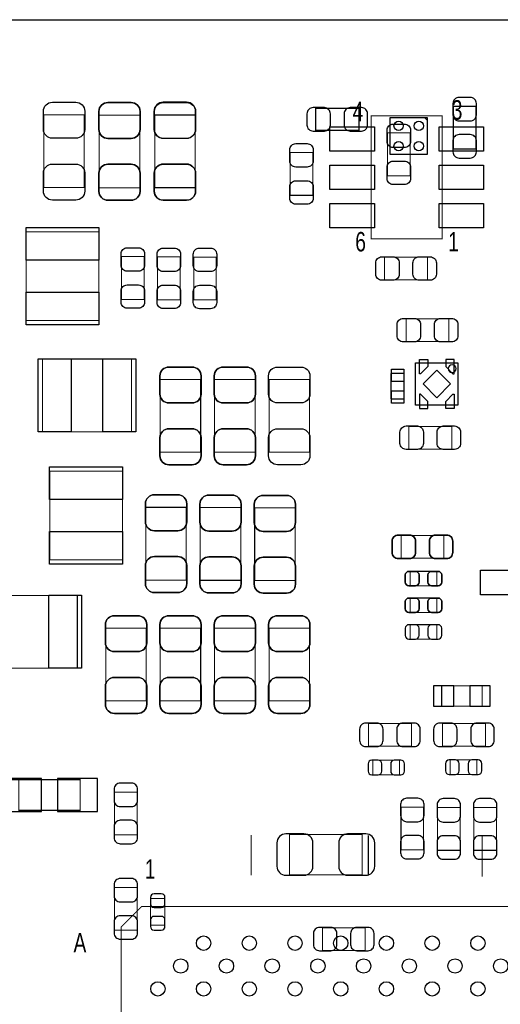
# Model space of a CAD drawing. Extents: x 0 to 67.6, y -0.1 to 51.7.
# Tile 10 of 12: x 23.2 to 35, y 27.3 to 51.7. Entities that reach past the tile are written whole.
import ezdxf
from ezdxf.enums import TextEntityAlignment as Align

# ---------------------------------------------------------------- set-up
doc = ezdxf.new("R2010")
doc.units = 0
for name, color, linetype in [('BG_OUTLINE', 5, 'CONTINUOUS'), ('PG_ASSEMBLY_BOTTOM', 254, 'CONTINUOUS'), ('PG_ASSEMBLY_TOP', 13, 'CONTINUOUS'), ('PIN_BOTTOM', 211, 'CONTINUOUS'), ('PIN_TOP', 3, 'CONTINUOUS')]:
    doc.layers.add(name, color=color, linetype=linetype)

msp = doc.modelspace()

# ---------------------------------------------------------------- linework, layer by layer
at = {"layer": 'BG_OUTLINE'}
msp.add_lwpolyline([(67.59956, 21.99894, 0.414214), (65.60058, 19.99996, 0.414214), (67.59956, 18.00098), (67.59956, 0), (16.74876, 0), (16.74876, 3.50012, 0.414214), (16.25092, 4.0005, 0.414214), (15.75054, 3.50012), (15.75054, 0), (0, 0), (0, 18.00098, 0.414214), (1.99898, 19.99996, 0.414214), (0, 21.99894), (0, 51.689), (67.59956, 51.689)], format="xyb", close=True, dxfattribs=at)
at = {"layer": 'PG_ASSEMBLY_BOTTOM'}
for points in [[(34.445702, 49.543462), (34.445702, 48.483266), (33.885886, 48.483266), (33.885886, 49.543462)], [(31.543244, 48.94072), (30.483048, 48.94072), (30.483048, 49.500536), (31.543244, 49.500536)], [(33.240472, 48.349408), (32.322516, 48.349408), (32.322516, 49.267364), (33.240472, 49.267364)]]:
    msp.add_lwpolyline(points, close=True, dxfattribs=at)
at = {"layer": 'PG_ASSEMBLY_BOTTOM', "const_width": 0.0254}
for points in [[(25.123394, 47.527718), (26.123646, 47.527718), (26.123646, 49.327562), (25.123394, 49.327562), (25.123394, 47.527718)], [(26.494994, 47.532798), (27.495246, 47.532798), (27.495246, 49.332642), (26.494994, 49.332642), (26.494994, 47.532798)], [(27.632406, 42.776902), (26.632154, 42.776902), (26.632154, 40.977058), (27.632406, 40.977058), (27.632406, 42.776902)], [(28.978606, 42.776902), (27.978354, 42.776902), (27.978354, 40.977058), (28.978606, 40.977058), (28.978606, 42.776902)], [(26.276554, 37.811202), (27.276806, 37.811202), (27.276806, 39.611046), (26.276554, 39.611046), (26.276554, 37.811202)], [(27.622754, 37.803582), (28.623006, 37.803582), (28.623006, 39.603426), (27.622754, 39.603426), (27.622754, 37.803582)], [(28.968954, 37.795962), (29.969206, 37.795962), (29.969206, 39.595806), (28.968954, 39.595806), (28.968954, 37.795962)], [(32.591502, 38.913308), (32.591502, 38.353492), (33.651698, 38.353492), (33.651698, 38.913308), (32.591502, 38.913308)], [(32.817054, 38.026086), (32.817054, 37.665914), (33.476946, 37.665914), (33.476946, 38.026086), (32.817054, 38.026086)], [(32.817054, 37.365686), (32.817054, 37.005514), (33.476946, 37.005514), (33.476946, 37.365686), (32.817054, 37.365686)], [(26.286206, 36.61791), (25.285954, 36.61791), (25.285954, 34.818066), (26.286206, 34.818066), (26.286206, 36.61791)], [(27.632406, 36.61791), (26.632154, 36.61791), (26.632154, 34.818066), (27.632406, 34.818066), (27.632406, 36.61791)], [(28.978606, 36.61791), (27.978354, 36.61791), (27.978354, 34.818066), (28.978606, 34.818066), (28.978606, 36.61791)], [(30.324806, 36.61791), (29.324554, 36.61791), (29.324554, 34.818066), (30.324806, 34.818066), (30.324806, 36.61791)], [(32.817054, 36.705286), (32.817054, 36.345114), (33.476946, 36.345114), (33.476946, 36.705286), (32.817054, 36.705286)], [(33.596834, 34.690304), (34.597086, 34.690304), (34.597086, 35.190176), (33.596834, 35.190176), (33.596834, 34.690304)], [(31.786322, 34.257488), (31.786322, 33.697672), (32.846518, 33.697672), (32.846518, 34.257488), (31.786322, 34.257488)], [(34.677858, 33.697672), (34.677858, 34.257488), (33.617662, 34.257488), (33.617662, 33.697672), (34.677858, 33.697672)], [(31.895034, 33.347406), (31.895034, 32.987234), (32.554926, 32.987234), (32.554926, 33.347406), (31.895034, 33.347406)], [(34.470086, 32.994854), (34.470086, 33.355026), (33.810194, 33.355026), (33.810194, 32.994854), (34.470086, 32.994854)], [(22.751288, 32.866584), (24.651208, 32.866584), (24.651208, 32.106616), (23.131272, 32.106616), (23.131272, 32.866584)], [(26.060908, 32.559498), (25.501092, 32.559498), (25.501092, 31.499302), (26.060908, 31.499302), (26.060908, 32.559498)], [(32.590232, 31.125922), (33.150048, 31.125922), (33.150048, 32.186118), (32.590232, 32.186118), (32.590232, 31.125922)], [(33.491678, 31.11627), (34.051494, 31.11627), (34.051494, 32.176466), (33.491678, 32.176466), (33.491678, 31.11627)], [(34.391092, 31.11627), (34.950908, 31.11627), (34.950908, 32.176466), (34.391092, 32.176466), (34.391092, 31.11627)], [(29.828998, 31.510986), (29.828998, 30.510734), (31.628842, 30.510734), (31.628842, 31.510986), (29.828998, 31.510986)], [(26.060908, 30.197298), (25.501092, 30.197298), (25.501092, 29.137102), (26.060908, 29.137102), (26.060908, 30.197298)], [(26.748486, 29.920946), (26.388314, 29.920946), (26.388314, 29.261054), (26.748486, 29.261054), (26.748486, 29.920946)], [(31.704026, 28.638754), (31.704026, 29.19857), (30.64383, 29.19857), (30.64383, 28.638754), (31.704026, 28.638754)]]:
    msp.add_lwpolyline(points, dxfattribs=at)
at = {"layer": 'PG_ASSEMBLY_BOTTOM'}
msp.add_lwpolyline([(33.240472, 49.203356), (33.167828, 49.267364)], dxfattribs=at)
at = {"layer": 'PG_ASSEMBLY_TOP'}
for points, const_width in [([(24.752046, 47.532798), (23.751794, 47.532798), (23.751794, 49.332642), (24.752046, 49.332642), (24.752046, 47.532798)], 0.0254), ([(26.123646, 47.527718), (25.123394, 47.527718), (25.123394, 49.327562), (26.123646, 49.327562), (26.123646, 47.527718)], 0.0254), ([(27.495246, 47.527718), (26.494994, 47.527718), (26.494994, 49.327562), (27.495246, 49.327562), (27.495246, 47.527718)], 0.0254), ([(33.605724, 46.261274), (33.605724, 49.311306), (31.855664, 49.311306), (31.855664, 46.261274), (33.605724, 46.261274)], 0.0254), ([(32.814514, 47.824136), (32.254698, 47.824136), (32.254698, 48.884332), (32.814514, 48.884332), (32.814514, 47.824136)], 0.0254), ([(29.847032, 48.398938), (30.406848, 48.398938), (30.406848, 47.338742), (29.847032, 47.338742), (29.847032, 48.398938)], 0.0254), ([(23.313898, 46.436534), (23.313898, 44.236386), (25.113742, 44.236386), (25.113742, 46.436534), (23.313898, 46.436534)], 0.0254), ([(25.673812, 45.820838), (26.233628, 45.820838), (26.233628, 44.760642), (25.673812, 44.760642), (25.673812, 45.820838)], 0.0254), ([(26.562812, 45.813218), (27.122628, 45.813218), (27.122628, 44.753022), (26.562812, 44.753022), (26.562812, 45.813218)], 0.0254), ([(27.459432, 45.810678), (28.019248, 45.810678), (28.019248, 44.750482), (27.459432, 44.750482), (27.459432, 45.810678)], 0.0254), ([(32.185102, 45.244512), (32.185102, 45.804328), (33.245298, 45.804328), (33.245298, 45.244512), (32.185102, 45.244512)], 0.0254), ([(32.715708, 43.720766), (32.715708, 44.280582), (33.775904, 44.280582), (33.775904, 43.720766), (32.715708, 43.720766)], 0.024892), ([(25.920954, 43.284902), (23.720806, 43.284902), (23.720806, 41.485058), (25.920954, 41.485058), (25.920954, 43.284902)], 0.0254), ([(26.632154, 42.776902), (27.632406, 42.776902), (27.632406, 40.977058), (26.632154, 40.977058), (26.632154, 42.776902)], 0.0254), ([(27.978354, 42.776902), (28.978606, 42.776902), (28.978606, 40.977058), (27.978354, 40.977058), (27.978354, 42.776902)], 0.0254), ([(29.324554, 42.776902), (30.324806, 42.776902), (30.324806, 40.977058), (29.324554, 40.977058), (29.324554, 42.776902)], 0.0254), ([(33.845246, 41.615868), (33.845246, 41.056052), (32.78505, 41.056052), (32.78505, 41.615868), (33.845246, 41.615868)], 0.024892), ([(25.695402, 38.308026), (25.695402, 40.508174), (23.895558, 40.508174), (23.895558, 38.308026), (25.695402, 38.308026)], 0.0254), ([(27.276806, 37.811202), (26.276554, 37.811202), (26.276554, 39.611046), (27.276806, 39.611046), (27.276806, 37.811202)], 0.0254), ([(28.623006, 37.803582), (27.622754, 37.803582), (27.622754, 39.603426), (28.623006, 39.603426), (28.623006, 37.803582)], 0.0254), ([(29.969206, 37.795962), (28.968954, 37.795962), (28.968954, 39.595806), (29.969206, 39.595806), (29.969206, 37.795962)], 0.0254), ([(32.591502, 38.353492), (32.591502, 38.913308), (33.651698, 38.913308), (33.651698, 38.353492), (32.591502, 38.353492)], 0.0254), ([(32.817054, 37.665914), (32.817054, 38.026086), (33.476946, 38.026086), (33.476946, 37.665914), (32.817054, 37.665914)], 0.0254), ([(24.579834, 37.430202), (22.379686, 37.430202), (22.379686, 35.630358), (24.579834, 35.630358), (24.579834, 37.430202)], 0.0254), ([(32.817054, 37.005514), (32.817054, 37.365686), (33.476946, 37.365686), (33.476946, 37.005514), (32.817054, 37.005514)], 0.0254), ([(25.285954, 36.61791), (26.286206, 36.61791), (26.286206, 34.818066), (25.285954, 34.818066), (25.285954, 36.61791)], 0.0254), ([(26.632154, 36.61791), (27.632406, 36.61791), (27.632406, 34.818066), (26.632154, 34.818066), (26.632154, 36.61791)], 0.0254), ([(27.978354, 36.61791), (28.978606, 36.61791), (28.978606, 34.818066), (27.978354, 34.818066), (27.978354, 36.61791)], 0.0254), ([(29.324554, 36.61791), (30.324806, 36.61791), (30.324806, 34.818066), (29.324554, 34.818066), (29.324554, 36.61791)], 0.0254), ([(28.882086, 31.495492), (28.882086, 30.495494)], 0.0254), ([(31.782004, 31.485078), (31.782004, 30.48508)], 0.0254), ([(34.597594, 31.463742), (34.597594, 30.463744)], 0.0254), ([(25.664922, 8.674862), (46.714918, 8.674862), (46.714918, 29.724858), (26.172922, 29.724858), (25.664922, 29.216858), (25.664922, 8.674862)], 0.0254)]:
    msp.add_lwpolyline(points, dxfattribs=dict(at, const_width=const_width))
for points in [[(32.950404, 43.19143), (34.00044, 43.19143), (34.00044, 42.141394), (32.950404, 42.141394)], [(32.340042, 42.29735), (32.670242, 42.29735), (32.670242, 42.92727), (32.340042, 42.92727)], [(34.559748, 37.445188), (34.559748, 38.054788), (35.363658, 38.054788), (35.363658, 39.269924), (36.763706, 39.269924), (36.763706, 39.004748), (37.567616, 39.004748), (37.567616, 38.395148), (36.763706, 38.395148), (36.763706, 37.104828), (37.567616, 37.104828), (37.567616, 36.495228), (36.763706, 36.495228), (36.763706, 36.230052), (35.363658, 36.230052), (35.363658, 37.445188)]]:
    msp.add_lwpolyline(points, close=True, dxfattribs=at)
msp.add_lwpolyline([(33.952434, 43.047412, 1), (33.76041, 43.047412, 1), (33.952434, 43.047412)], format="xyb", dxfattribs=at)
at = {"layer": 'PIN_BOTTOM'}
for points in [[(33.875726, 49.613312), (33.875726, 49.333404, 0.414846), (34.02584, 49.18329), (34.305748, 49.18329, 0.414846), (34.455862, 49.333404), (34.455862, 49.613312, 0.414846), (34.305748, 49.763426), (34.02584, 49.763426, 0.414846)], [(25.113488, 49.417732), (25.113488, 48.967644, 0.414414), (25.333452, 48.74768), (25.913588, 48.74768, 0.414414), (26.133552, 48.967644), (26.133552, 49.417732, 0.414414), (25.913588, 49.637696), (25.333452, 49.637696, 0.414414)], [(26.485088, 49.422812), (26.485088, 48.972724, 0.414414), (26.705052, 48.75276), (27.285188, 48.75276, 0.414414), (27.505152, 48.972724), (27.505152, 49.422812, 0.414414), (27.285188, 49.642776), (26.705052, 49.642776, 0.414414)], [(30.413198, 48.93056), (30.693106, 48.93056, 0.414846), (30.84322, 49.080674), (30.84322, 49.360582, 0.414846), (30.693106, 49.510696), (30.413198, 49.510696, 0.414846), (30.263084, 49.360582), (30.263084, 49.080674, 0.414846)], [(31.613094, 49.510696), (31.333186, 49.510696, 0.414846), (31.183072, 49.360582), (31.183072, 49.080674, 0.414846), (31.333186, 48.93056), (31.613094, 48.93056, 0.414846), (31.763208, 49.080674), (31.763208, 49.360582, 0.414846)], [(34.455862, 48.413416), (34.455862, 48.693324, 0.414846), (34.305748, 48.843438), (34.02584, 48.843438, 0.414846), (33.875726, 48.693324), (33.875726, 48.413416, 0.414846), (34.02584, 48.263302), (34.305748, 48.263302, 0.414846)], [(26.133552, 47.437548), (26.133552, 47.887636, 0.414414), (25.913588, 48.1076), (25.333452, 48.1076, 0.414414), (25.113488, 47.887636), (25.113488, 47.437548, 0.414414), (25.333452, 47.217584), (25.913588, 47.217584, 0.414414)], [(27.505152, 47.442628), (27.505152, 47.892716, 0.414414), (27.285188, 48.11268), (26.705052, 48.11268, 0.414414), (26.485088, 47.892716), (26.485088, 47.442628, 0.414414), (26.705052, 47.222664), (27.285188, 47.222664, 0.414414)], [(26.622248, 42.867072), (26.622248, 42.416984, 0.414414), (26.842212, 42.19702), (27.422348, 42.19702, 0.414414), (27.642312, 42.416984), (27.642312, 42.867072, 0.414414), (27.422348, 43.087036), (26.842212, 43.087036, 0.414414)], [(27.968448, 42.867072), (27.968448, 42.416984, 0.414414), (28.188412, 42.19702), (28.768548, 42.19702, 0.414414), (28.988512, 42.416984), (28.988512, 42.867072, 0.414414), (28.768548, 43.087036), (28.188412, 43.087036, 0.414414)], [(27.642312, 40.886888), (27.642312, 41.336976, 0.414414), (27.422348, 41.55694), (26.842212, 41.55694, 0.414414), (26.622248, 41.336976), (26.622248, 40.886888, 0.414414), (26.842212, 40.666924), (27.422348, 40.666924, 0.414414)], [(28.988512, 40.886888), (28.988512, 41.336976, 0.414414), (28.768548, 41.55694), (28.188412, 41.55694, 0.414414), (27.968448, 41.336976), (27.968448, 40.886888, 0.414414), (28.188412, 40.666924), (28.768548, 40.666924, 0.414414)], [(26.266648, 39.701216), (26.266648, 39.251128, 0.414414), (26.486612, 39.031164), (27.066748, 39.031164, 0.414414), (27.286712, 39.251128), (27.286712, 39.701216, 0.414414), (27.066748, 39.92118), (26.486612, 39.92118, 0.414414)], [(27.612848, 39.693596), (27.612848, 39.243508, 0.414414), (27.832812, 39.023544), (28.412948, 39.023544, 0.414414), (28.632912, 39.243508), (28.632912, 39.693596, 0.414414), (28.412948, 39.91356), (27.832812, 39.91356, 0.414414)], [(28.959048, 39.685976), (28.959048, 39.235888, 0.414414), (29.179012, 39.015924), (29.759148, 39.015924, 0.414414), (29.979112, 39.235888), (29.979112, 39.685976, 0.414414), (29.759148, 39.90594), (29.179012, 39.90594, 0.414414)], [(32.521652, 38.343332), (32.80156, 38.343332, 0.414846), (32.951674, 38.493446), (32.951674, 38.773354, 0.414846), (32.80156, 38.923468), (32.521652, 38.923468, 0.414846), (32.371538, 38.773354), (32.371538, 38.493446, 0.414846)], [(33.721548, 38.923468), (33.44164, 38.923468, 0.414846), (33.291526, 38.773354), (33.291526, 38.493446, 0.414846), (33.44164, 38.343332), (33.721548, 38.343332, 0.414846), (33.871662, 38.493446), (33.871662, 38.773354, 0.414846)], [(27.286712, 37.721032), (27.286712, 38.17112, 0.414414), (27.066748, 38.391084), (26.486612, 38.391084, 0.414414), (26.266648, 38.17112), (26.266648, 37.721032, 0.414414), (26.486612, 37.501068), (27.066748, 37.501068, 0.414414)], [(28.632912, 37.713412), (28.632912, 38.1635, 0.414414), (28.412948, 38.383464), (27.832812, 38.383464, 0.414414), (27.612848, 38.1635), (27.612848, 37.713412, 0.414414), (27.832812, 37.493448), (28.412948, 37.493448, 0.414414)], [(29.979112, 37.705792), (29.979112, 38.15588, 0.414414), (29.759148, 38.375844), (29.179012, 38.375844, 0.414414), (28.959048, 38.15588), (28.959048, 37.705792, 0.414414), (29.179012, 37.485828), (29.759148, 37.485828, 0.414414)], [(32.787082, 37.665914), (32.947102, 37.665914, 0.413587), (33.037018, 37.756084), (33.037018, 37.935916, 0.413587), (32.947102, 38.026086), (32.787082, 38.026086, 0.413587), (32.697166, 37.935916), (32.697166, 37.756084, 0.413587)], [(33.506918, 38.026086), (33.346898, 38.026086, 0.413587), (33.256982, 37.935916), (33.256982, 37.756084, 0.413587), (33.346898, 37.665914), (33.506918, 37.665914, 0.413587), (33.596834, 37.756084), (33.596834, 37.935916, 0.413587)], [(32.787082, 37.005514), (32.947102, 37.005514, 0.413587), (33.037018, 37.095684), (33.037018, 37.275516, 0.413587), (32.947102, 37.365686), (32.787082, 37.365686, 0.413587), (32.697166, 37.275516), (32.697166, 37.095684, 0.413587)], [(33.506918, 37.365686), (33.346898, 37.365686, 0.413587), (33.256982, 37.275516), (33.256982, 37.095684, 0.413587), (33.346898, 37.005514), (33.506918, 37.005514, 0.413587), (33.596834, 37.095684), (33.596834, 37.275516, 0.413587)], [(25.276048, 36.70808), (25.276048, 36.257992, 0.414414), (25.496012, 36.038028), (26.076148, 36.038028, 0.414414), (26.296112, 36.257992), (26.296112, 36.70808, 0.414414), (26.076148, 36.928044), (25.496012, 36.928044, 0.414414)], [(26.622248, 36.70808), (26.622248, 36.257992, 0.414414), (26.842212, 36.038028), (27.422348, 36.038028, 0.414414), (27.642312, 36.257992), (27.642312, 36.70808, 0.414414), (27.422348, 36.928044), (26.842212, 36.928044, 0.414414)], [(27.968448, 36.70808), (27.968448, 36.257992, 0.414414), (28.188412, 36.038028), (28.768548, 36.038028, 0.414414), (28.988512, 36.257992), (28.988512, 36.70808, 0.414414), (28.768548, 36.928044), (28.188412, 36.928044, 0.414414)], [(29.314648, 36.70808), (29.314648, 36.257992, 0.414414), (29.534612, 36.038028), (30.114748, 36.038028, 0.414414), (30.334712, 36.257992), (30.334712, 36.70808, 0.414414), (30.114748, 36.928044), (29.534612, 36.928044, 0.414414)], [(32.787082, 36.345114), (32.947102, 36.345114, 0.413587), (33.037018, 36.435284), (33.037018, 36.615116, 0.413587), (32.947102, 36.705286), (32.787082, 36.705286, 0.413587), (32.697166, 36.615116), (32.697166, 36.435284, 0.413587)], [(33.506918, 36.705286), (33.346898, 36.705286, 0.413587), (33.256982, 36.615116), (33.256982, 36.435284, 0.413587), (33.346898, 36.345114), (33.506918, 36.345114, 0.413587), (33.596834, 36.435284), (33.596834, 36.615116, 0.413587)], [(26.296112, 34.727896), (26.296112, 35.177984, 0.414414), (26.076148, 35.397948), (25.496012, 35.397948, 0.414414), (25.276048, 35.177984), (25.276048, 34.727896, 0.414414), (25.496012, 34.507932), (26.076148, 34.507932, 0.414414)], [(27.642312, 34.727896), (27.642312, 35.177984, 0.414414), (27.422348, 35.397948), (26.842212, 35.397948, 0.414414), (26.622248, 35.177984), (26.622248, 34.727896, 0.414414), (26.842212, 34.507932), (27.422348, 34.507932, 0.414414)], [(28.988512, 34.727896), (28.988512, 35.177984, 0.414414), (28.768548, 35.397948), (28.188412, 35.397948, 0.414414), (27.968448, 35.177984), (27.968448, 34.727896, 0.414414), (28.188412, 34.507932), (28.768548, 34.507932, 0.414414)], [(30.334712, 34.727896), (30.334712, 35.177984, 0.414414), (30.114748, 35.397948), (29.534612, 35.397948, 0.414414), (29.314648, 35.177984), (29.314648, 34.727896, 0.414414), (29.534612, 34.507932), (30.114748, 34.507932, 0.414414)], [(31.716472, 33.687512), (31.99638, 33.687512, 0.414846), (32.146494, 33.837626), (32.146494, 34.117534, 0.414846), (31.99638, 34.267648), (31.716472, 34.267648, 0.414846), (31.566358, 34.117534), (31.566358, 33.837626, 0.414846)], [(32.916368, 34.267648), (32.63646, 34.267648, 0.414846), (32.486346, 34.117534), (32.486346, 33.837626, 0.414846), (32.63646, 33.687512), (32.916368, 33.687512, 0.414846), (33.066482, 33.837626), (33.066482, 34.117534, 0.414846)], [(33.547812, 33.687512), (33.82772, 33.687512, 0.414846), (33.977834, 33.837626), (33.977834, 34.117534, 0.414846), (33.82772, 34.267648), (33.547812, 34.267648, 0.414846), (33.397698, 34.117534), (33.397698, 33.837626, 0.414846)], [(34.747708, 34.267648), (34.4678, 34.267648, 0.414846), (34.317686, 34.117534), (34.317686, 33.837626, 0.414846), (34.4678, 33.687512), (34.747708, 33.687512, 0.414846), (34.897822, 33.837626), (34.897822, 34.117534, 0.414846)], [(31.865062, 32.987234), (32.025082, 32.987234, 0.413587), (32.114998, 33.077404), (32.114998, 33.257236, 0.413587), (32.025082, 33.347406), (31.865062, 33.347406, 0.413587), (31.775146, 33.257236), (31.775146, 33.077404, 0.413587)], [(32.584898, 33.347406), (32.424878, 33.347406, 0.413587), (32.334962, 33.257236), (32.334962, 33.077404, 0.413587), (32.424878, 32.987234), (32.584898, 32.987234, 0.413587), (32.674814, 33.077404), (32.674814, 33.257236, 0.413587)], [(33.780222, 32.994854), (33.940242, 32.994854, 0.413587), (34.030158, 33.085024), (34.030158, 33.264856, 0.413587), (33.940242, 33.355026), (33.780222, 33.355026, 0.413587), (33.690306, 33.264856), (33.690306, 33.085024, 0.413587)], [(34.500058, 33.355026), (34.340038, 33.355026, 0.413587), (34.250122, 33.264856), (34.250122, 33.085024, 0.413587), (34.340038, 32.994854), (34.500058, 32.994854, 0.413587), (34.589974, 33.085024), (34.589974, 33.264856, 0.413587)], [(25.490932, 32.629348), (25.490932, 32.34944, 0.414846), (25.641046, 32.199326), (25.920954, 32.199326, 0.414846), (26.071068, 32.34944), (26.071068, 32.629348, 0.414846), (25.920954, 32.779462), (25.641046, 32.779462, 0.414846)], [(32.580072, 32.255968), (32.580072, 31.97606, 0.414846), (32.730186, 31.825946), (33.010094, 31.825946, 0.414846), (33.160208, 31.97606), (33.160208, 32.255968, 0.414846), (33.010094, 32.406082), (32.730186, 32.406082, 0.414846)], [(33.481518, 32.246316), (33.481518, 31.966408, 0.414846), (33.631632, 31.816294), (33.91154, 31.816294, 0.414846), (34.061654, 31.966408), (34.061654, 32.246316, 0.414846), (33.91154, 32.39643), (33.631632, 32.39643, 0.414846)], [(34.380932, 32.246316), (34.380932, 31.966408, 0.414846), (34.531046, 31.816294), (34.810954, 31.816294, 0.414846), (34.961068, 31.966408), (34.961068, 32.246316, 0.414846), (34.810954, 32.39643), (34.531046, 32.39643, 0.414846)], [(26.071068, 31.429452), (26.071068, 31.70936, 0.414846), (25.920954, 31.859474), (25.641046, 31.859474, 0.414846), (25.490932, 31.70936), (25.490932, 31.429452, 0.414846), (25.641046, 31.279338), (25.920954, 31.279338, 0.414846)], [(29.738828, 30.500828), (30.188916, 30.500828, 0.414414), (30.40888, 30.720792), (30.40888, 31.300928, 0.414414), (30.188916, 31.520892), (29.738828, 31.520892, 0.414414), (29.518864, 31.300928), (29.518864, 30.720792, 0.414414)], [(31.719012, 31.520892), (31.268924, 31.520892, 0.414414), (31.04896, 31.300928), (31.04896, 30.720792, 0.414414), (31.268924, 30.500828), (31.719012, 30.500828, 0.414414), (31.938976, 30.720792), (31.938976, 31.300928, 0.414414)], [(33.160208, 31.056072), (33.160208, 31.33598, 0.414846), (33.010094, 31.486094), (32.730186, 31.486094, 0.414846), (32.580072, 31.33598), (32.580072, 31.056072, 0.414846), (32.730186, 30.905958), (33.010094, 30.905958, 0.414846)], [(34.061654, 31.04642), (34.061654, 31.326328, 0.414846), (33.91154, 31.476442), (33.631632, 31.476442, 0.414846), (33.481518, 31.326328), (33.481518, 31.04642, 0.414846), (33.631632, 30.896306), (33.91154, 30.896306, 0.414846)], [(34.961068, 31.04642), (34.961068, 31.326328, 0.414846), (34.810954, 31.476442), (34.531046, 31.476442, 0.414846), (34.380932, 31.326328), (34.380932, 31.04642, 0.414846), (34.531046, 30.896306), (34.810954, 30.896306, 0.414846)], [(25.490932, 30.267148), (25.490932, 29.98724, 0.414846), (25.641046, 29.837126), (25.920954, 29.837126, 0.414846), (26.071068, 29.98724), (26.071068, 30.267148, 0.414846), (25.920954, 30.417262), (25.641046, 30.417262, 0.414846)], [(26.388314, 29.950918), (26.388314, 29.790898, 0.413587), (26.478484, 29.700982), (26.658316, 29.700982, 0.413587), (26.748486, 29.790898), (26.748486, 29.950918, 0.413587), (26.658316, 30.040834), (26.478484, 30.040834, 0.413587)], [(26.071068, 29.067252), (26.071068, 29.34716, 0.414846), (25.920954, 29.497274), (25.641046, 29.497274, 0.414846), (25.490932, 29.34716), (25.490932, 29.067252, 0.414846), (25.641046, 28.917138), (25.920954, 28.917138, 0.414846)], [(26.748486, 29.231082), (26.748486, 29.391102, 0.413587), (26.658316, 29.481018), (26.478484, 29.481018, 0.413587), (26.388314, 29.391102), (26.388314, 29.231082, 0.413587), (26.478484, 29.141166), (26.658316, 29.141166, 0.413587)], [(30.57398, 28.628594), (30.853888, 28.628594, 0.414846), (31.004002, 28.778708), (31.004002, 29.058616, 0.414846), (30.853888, 29.20873), (30.57398, 29.20873, 0.414846), (30.423866, 29.058616), (30.423866, 28.778708, 0.414846)], [(31.773876, 29.20873), (31.493968, 29.20873, 0.414846), (31.343854, 29.058616), (31.343854, 28.778708, 0.414846), (31.493968, 28.628594), (31.773876, 28.628594, 0.414846), (31.92399, 28.778708), (31.92399, 29.058616, 0.414846)]]:
    msp.add_lwpolyline(points, format="xyb", close=True, dxfattribs=at)
for points in [[(33.896935, 35.190303), (33.396809, 35.190303), (33.396809, 34.690177), (33.896935, 34.690177)], [(34.797111, 35.190303), (34.296985, 35.190303), (34.296985, 34.690177), (34.797111, 34.690177)], [(22.705822, 32.893), (22.705822, 32.0802), (23.696422, 32.0802), (23.696422, 32.893)], [(24.086058, 32.893), (24.086058, 32.0802), (25.076658, 32.0802), (25.076658, 32.893)]]:
    msp.add_lwpolyline(points, close=True, dxfattribs=at)
for centre in [(32.531558, 49.058322), (33.03143, 49.058322), (32.531558, 48.55845), (33.03143, 48.55845)]:
    msp.add_circle(centre, 0.115062, dxfattribs=at)
at = {"layer": 'PIN_TOP'}
for points in [[(24.761952, 49.422812), (24.761952, 48.972724, -0.414414), (24.541988, 48.75276), (23.961852, 48.75276, -0.414414), (23.741888, 48.972724), (23.741888, 49.422812, -0.414414), (23.961852, 49.642776), (24.541988, 49.642776, -0.414414)], [(26.133552, 49.417732), (26.133552, 48.967644, -0.414414), (25.913588, 48.74768), (25.333452, 48.74768, -0.414414), (25.113488, 48.967644), (25.113488, 49.417732, -0.414414), (25.333452, 49.637696), (25.913588, 49.637696, -0.414414)], [(27.505152, 49.417732), (27.505152, 48.967644, -0.414414), (27.285188, 48.74768), (26.705052, 48.74768, -0.414414), (26.485088, 48.967644), (26.485088, 49.417732, -0.414414), (26.705052, 49.637696), (27.285188, 49.637696, -0.414414)], [(32.824674, 48.954182), (32.824674, 48.674274, -0.414846), (32.67456, 48.52416), (32.394652, 48.52416, -0.414846), (32.244538, 48.674274), (32.244538, 48.954182, -0.414846), (32.394652, 49.104296), (32.67456, 49.104296, -0.414846)], [(30.417008, 48.468788), (30.417008, 48.18888, -0.414846), (30.266894, 48.038766), (29.986986, 48.038766, -0.414846), (29.836872, 48.18888), (29.836872, 48.468788, -0.414846), (29.986986, 48.618902), (30.266894, 48.618902, -0.414846)], [(23.741888, 47.442628), (23.741888, 47.892716, -0.414414), (23.961852, 48.11268), (24.541988, 48.11268, -0.414414), (24.761952, 47.892716), (24.761952, 47.442628, -0.414414), (24.541988, 47.222664), (23.961852, 47.222664, -0.414414)], [(25.113488, 47.437548), (25.113488, 47.887636, -0.414414), (25.333452, 48.1076), (25.913588, 48.1076, -0.414414), (26.133552, 47.887636), (26.133552, 47.437548, -0.414414), (25.913588, 47.217584), (25.333452, 47.217584, -0.414414)], [(26.485088, 47.437548), (26.485088, 47.887636, -0.414414), (26.705052, 48.1076), (27.285188, 48.1076, -0.414414), (27.505152, 47.887636), (27.505152, 47.437548, -0.414414), (27.285188, 47.217584), (26.705052, 47.217584, -0.414414)], [(32.244538, 47.754286), (32.244538, 48.034194, -0.414846), (32.394652, 48.184308), (32.67456, 48.184308, -0.414846), (32.824674, 48.034194), (32.824674, 47.754286, -0.414846), (32.67456, 47.604172), (32.394652, 47.604172, -0.414846)], [(29.836872, 47.268892), (29.836872, 47.5488, -0.414846), (29.986986, 47.698914), (30.266894, 47.698914, -0.414846), (30.417008, 47.5488), (30.417008, 47.268892, -0.414846), (30.266894, 47.118778), (29.986986, 47.118778, -0.414846)], [(26.243788, 45.890688), (26.243788, 45.61078, -0.414846), (26.093674, 45.460666), (25.813766, 45.460666, -0.414846), (25.663652, 45.61078), (25.663652, 45.890688, -0.414846), (25.813766, 46.040802), (26.093674, 46.040802, -0.414846)], [(27.132788, 45.883068), (27.132788, 45.60316, -0.414846), (26.982674, 45.453046), (26.702766, 45.453046, -0.414846), (26.552652, 45.60316), (26.552652, 45.883068, -0.414846), (26.702766, 46.033182), (26.982674, 46.033182, -0.414846)], [(28.029408, 45.880528), (28.029408, 45.60062, -0.414846), (27.879294, 45.450506), (27.599386, 45.450506, -0.414846), (27.449272, 45.60062), (27.449272, 45.880528, -0.414846), (27.599386, 46.030642), (27.879294, 46.030642, -0.414846)], [(32.115252, 45.814488), (32.39516, 45.814488, -0.414846), (32.545274, 45.664374), (32.545274, 45.384466, -0.414846), (32.39516, 45.234352), (32.115252, 45.234352, -0.414846), (31.965138, 45.384466), (31.965138, 45.664374, -0.414846)], [(33.315148, 45.234352), (33.03524, 45.234352, -0.414846), (32.885126, 45.384466), (32.885126, 45.664374, -0.414846), (33.03524, 45.814488), (33.315148, 45.814488, -0.414846), (33.465262, 45.664374), (33.465262, 45.384466, -0.414846)], [(25.663652, 44.690792), (25.663652, 44.9707, -0.414846), (25.813766, 45.120814), (26.093674, 45.120814, -0.414846), (26.243788, 44.9707), (26.243788, 44.690792, -0.414846), (26.093674, 44.540678), (25.813766, 44.540678, -0.414846)], [(26.552652, 44.683172), (26.552652, 44.96308, -0.414846), (26.702766, 45.113194), (26.982674, 45.113194, -0.414846), (27.132788, 44.96308), (27.132788, 44.683172, -0.414846), (26.982674, 44.533058), (26.702766, 44.533058, -0.414846)], [(27.449272, 44.680632), (27.449272, 44.96054, -0.414846), (27.599386, 45.110654), (27.879294, 45.110654, -0.414846), (28.029408, 44.96054), (28.029408, 44.680632, -0.414846), (27.879294, 44.530518), (27.599386, 44.530518, -0.414846)], [(32.645858, 44.290742), (32.925766, 44.290742, -0.414846), (33.07588, 44.140628), (33.07588, 43.86072, -0.414846), (32.925766, 43.710606), (32.645858, 43.710606, -0.414846), (32.495744, 43.86072), (32.495744, 44.140628, -0.414846)], [(33.845754, 43.710606), (33.565846, 43.710606, -0.414846), (33.415732, 43.86072), (33.415732, 44.140628, -0.414846), (33.565846, 44.290742), (33.845754, 44.290742, -0.414846), (33.995868, 44.140628), (33.995868, 43.86072, -0.414846)], [(27.642312, 42.867072), (27.642312, 42.416984, -0.414414), (27.422348, 42.19702), (26.842212, 42.19702, -0.414414), (26.622248, 42.416984), (26.622248, 42.867072, -0.414414), (26.842212, 43.087036), (27.422348, 43.087036, -0.414414)], [(28.988512, 42.867072), (28.988512, 42.416984, -0.414414), (28.768548, 42.19702), (28.188412, 42.19702, -0.414414), (27.968448, 42.416984), (27.968448, 42.867072, -0.414414), (28.188412, 43.087036), (28.768548, 43.087036, -0.414414)], [(30.334712, 42.867072), (30.334712, 42.416984, -0.414414), (30.114748, 42.19702), (29.534612, 42.19702, -0.414414), (29.314648, 42.416984), (29.314648, 42.867072, -0.414414), (29.534612, 43.087036), (30.114748, 43.087036, -0.414414)], [(26.622248, 40.886888), (26.622248, 41.336976, -0.414414), (26.842212, 41.55694), (27.422348, 41.55694, -0.414414), (27.642312, 41.336976), (27.642312, 40.886888, -0.414414), (27.422348, 40.666924), (26.842212, 40.666924, -0.414414)], [(27.968448, 40.886888), (27.968448, 41.336976, -0.414414), (28.188412, 41.55694), (28.768548, 41.55694, -0.414414), (28.988512, 41.336976), (28.988512, 40.886888, -0.414414), (28.768548, 40.666924), (28.188412, 40.666924, -0.414414)], [(29.314648, 40.886888), (29.314648, 41.336976, -0.414414), (29.534612, 41.55694), (30.114748, 41.55694, -0.414414), (30.334712, 41.336976), (30.334712, 40.886888, -0.414414), (30.114748, 40.666924), (29.534612, 40.666924, -0.414414)], [(32.7152, 41.626028), (32.995108, 41.626028, -0.414846), (33.145222, 41.475914), (33.145222, 41.196006, -0.414846), (32.995108, 41.045892), (32.7152, 41.045892, -0.414846), (32.565086, 41.196006), (32.565086, 41.475914, -0.414846)], [(33.915096, 41.045892), (33.635188, 41.045892, -0.414846), (33.485074, 41.196006), (33.485074, 41.475914, -0.414846), (33.635188, 41.626028), (33.915096, 41.626028, -0.414846), (34.06521, 41.475914), (34.06521, 41.196006, -0.414846)], [(27.286712, 39.701216), (27.286712, 39.251128, -0.414414), (27.066748, 39.031164), (26.486612, 39.031164, -0.414414), (26.266648, 39.251128), (26.266648, 39.701216, -0.414414), (26.486612, 39.92118), (27.066748, 39.92118, -0.414414)], [(28.632912, 39.693596), (28.632912, 39.243508, -0.414414), (28.412948, 39.023544), (27.832812, 39.023544, -0.414414), (27.612848, 39.243508), (27.612848, 39.693596, -0.414414), (27.832812, 39.91356), (28.412948, 39.91356, -0.414414)], [(29.979112, 39.685976), (29.979112, 39.235888, -0.414414), (29.759148, 39.015924), (29.179012, 39.015924, -0.414414), (28.959048, 39.235888), (28.959048, 39.685976, -0.414414), (29.179012, 39.90594), (29.759148, 39.90594, -0.414414)], [(32.521652, 38.923468), (32.80156, 38.923468, -0.414846), (32.951674, 38.773354), (32.951674, 38.493446, -0.414846), (32.80156, 38.343332), (32.521652, 38.343332, -0.414846), (32.371538, 38.493446), (32.371538, 38.773354, -0.414846)], [(33.721548, 38.343332), (33.44164, 38.343332, -0.414846), (33.291526, 38.493446), (33.291526, 38.773354, -0.414846), (33.44164, 38.923468), (33.721548, 38.923468, -0.414846), (33.871662, 38.773354), (33.871662, 38.493446, -0.414846)], [(26.266648, 37.721032), (26.266648, 38.17112, -0.414414), (26.486612, 38.391084), (27.066748, 38.391084, -0.414414), (27.286712, 38.17112), (27.286712, 37.721032, -0.414414), (27.066748, 37.501068), (26.486612, 37.501068, -0.414414)], [(27.612848, 37.713412), (27.612848, 38.1635, -0.414414), (27.832812, 38.383464), (28.412948, 38.383464, -0.414414), (28.632912, 38.1635), (28.632912, 37.713412, -0.414414), (28.412948, 37.493448), (27.832812, 37.493448, -0.414414)], [(28.959048, 37.705792), (28.959048, 38.15588, -0.414414), (29.179012, 38.375844), (29.759148, 38.375844, -0.414414), (29.979112, 38.15588), (29.979112, 37.705792, -0.414414), (29.759148, 37.485828), (29.179012, 37.485828, -0.414414)], [(32.787082, 38.026086), (32.947102, 38.026086, -0.413587), (33.037018, 37.935916), (33.037018, 37.756084, -0.413587), (32.947102, 37.665914), (32.787082, 37.665914, -0.413587), (32.697166, 37.756084), (32.697166, 37.935916, -0.413587)], [(33.506918, 37.665914), (33.346898, 37.665914, -0.413587), (33.256982, 37.756084), (33.256982, 37.935916, -0.413587), (33.346898, 38.026086), (33.506918, 38.026086, -0.413587), (33.596834, 37.935916), (33.596834, 37.756084, -0.413587)], [(32.787082, 37.365686), (32.947102, 37.365686, -0.413587), (33.037018, 37.275516), (33.037018, 37.095684, -0.413587), (32.947102, 37.005514), (32.787082, 37.005514, -0.413587), (32.697166, 37.095684), (32.697166, 37.275516, -0.413587)], [(33.506918, 37.005514), (33.346898, 37.005514, -0.413587), (33.256982, 37.095684), (33.256982, 37.275516, -0.413587), (33.346898, 37.365686), (33.506918, 37.365686, -0.413587), (33.596834, 37.275516), (33.596834, 37.095684, -0.413587)], [(26.296112, 36.70808), (26.296112, 36.257992, -0.414414), (26.076148, 36.038028), (25.496012, 36.038028, -0.414414), (25.276048, 36.257992), (25.276048, 36.70808, -0.414414), (25.496012, 36.928044), (26.076148, 36.928044, -0.414414)], [(27.642312, 36.70808), (27.642312, 36.257992, -0.414414), (27.422348, 36.038028), (26.842212, 36.038028, -0.414414), (26.622248, 36.257992), (26.622248, 36.70808, -0.414414), (26.842212, 36.928044), (27.422348, 36.928044, -0.414414)], [(28.988512, 36.70808), (28.988512, 36.257992, -0.414414), (28.768548, 36.038028), (28.188412, 36.038028, -0.414414), (27.968448, 36.257992), (27.968448, 36.70808, -0.414414), (28.188412, 36.928044), (28.768548, 36.928044, -0.414414)], [(30.334712, 36.70808), (30.334712, 36.257992, -0.414414), (30.114748, 36.038028), (29.534612, 36.038028, -0.414414), (29.314648, 36.257992), (29.314648, 36.70808, -0.414414), (29.534612, 36.928044), (30.114748, 36.928044, -0.414414)], [(25.276048, 34.727896), (25.276048, 35.177984, -0.414414), (25.496012, 35.397948), (26.076148, 35.397948, -0.414414), (26.296112, 35.177984), (26.296112, 34.727896, -0.414414), (26.076148, 34.507932), (25.496012, 34.507932, -0.414414)], [(26.622248, 34.727896), (26.622248, 35.177984, -0.414414), (26.842212, 35.397948), (27.422348, 35.397948, -0.414414), (27.642312, 35.177984), (27.642312, 34.727896, -0.414414), (27.422348, 34.507932), (26.842212, 34.507932, -0.414414)], [(27.968448, 34.727896), (27.968448, 35.177984, -0.414414), (28.188412, 35.397948), (28.768548, 35.397948, -0.414414), (28.988512, 35.177984), (28.988512, 34.727896, -0.414414), (28.768548, 34.507932), (28.188412, 34.507932, -0.414414)], [(29.314648, 34.727896), (29.314648, 35.177984, -0.414414), (29.534612, 35.397948), (30.114748, 35.397948, -0.414414), (30.334712, 35.177984), (30.334712, 34.727896, -0.414414), (30.114748, 34.507932), (29.534612, 34.507932, -0.414414)]]:
    msp.add_lwpolyline(points, format="xyb", close=True, dxfattribs=at)
for points in [[(31.930721, 48.436276), (30.830647, 48.436276), (30.830647, 49.036224), (31.930721, 49.036224)], [(34.630741, 48.436276), (33.530667, 48.436276), (33.530667, 49.036224), (34.630741, 49.036224)], [(31.930721, 47.486316), (30.830647, 47.486316), (30.830647, 48.086264), (31.930721, 48.086264)], [(34.630741, 47.486316), (33.530667, 47.486316), (33.530667, 48.086264), (34.630741, 48.086264)], [(31.930721, 46.536356), (30.830647, 46.536356), (30.830647, 47.136304), (31.930721, 47.136304)], [(34.630741, 46.536356), (33.530667, 46.536356), (33.530667, 47.136304), (34.630741, 47.136304)], [(23.31212, 46.54296), (25.11552, 46.54296), (25.11552, 45.73016), (23.31212, 45.73016)], [(23.31212, 44.94276), (25.11552, 44.94276), (25.11552, 44.12996), (23.31212, 44.12996)], [(24.42718, 43.28668), (24.42718, 41.48328), (23.61438, 41.48328), (23.61438, 43.28668)], [(26.02738, 43.28668), (26.02738, 41.48328), (25.21458, 41.48328), (25.21458, 43.28668)], [(33.075372, 42.916348), (33.0454, 42.916348), (33.0454, 43.27652), (33.255204, 43.27652), (33.255204, 43.096434)], [(33.875472, 42.916348), (33.905444, 42.916348), (33.905444, 43.27652), (33.69564, 43.27652), (33.69564, 43.096434)], [(32.657542, 42.726864), (32.352742, 42.726864), (32.352742, 43.031664), (32.657542, 43.031664)], [(33.135968, 42.666412), (33.475422, 43.005866), (33.814876, 42.666412), (33.475422, 42.326958)], [(32.657542, 42.192956), (32.352742, 42.192956), (32.352742, 42.497756), (32.657542, 42.497756)], [(33.075372, 42.416476), (33.0454, 42.416476), (33.0454, 42.056304), (33.255204, 42.056304), (33.255204, 42.23639)], [(33.875472, 42.416476), (33.905444, 42.416476), (33.905444, 42.056304), (33.69564, 42.056304), (33.69564, 42.23639)], [(25.69718, 39.8018), (23.89378, 39.8018), (23.89378, 40.6146), (25.69718, 40.6146)], [(25.69718, 38.2016), (23.89378, 38.2016), (23.89378, 39.0144), (25.69718, 39.0144)], [(35.397948, 37.445188), (34.559748, 37.445188), (34.559748, 38.054788), (35.397948, 38.054788)], [(24.68626, 37.43198), (24.68626, 35.62858), (23.87346, 35.62858), (23.87346, 37.43198)]]:
    msp.add_lwpolyline(points, close=True, dxfattribs=at)
for centre in [(27.704542, 28.816808), (28.835858, 28.816808), (29.967174, 28.816808), (31.098744, 28.816808), (32.23006, 28.816808), (33.361376, 28.816808), (34.492946, 28.816808), (27.13863, 28.25115), (28.2702, 28.25115), (29.401516, 28.25115), (30.532832, 28.25115), (31.664402, 28.25115), (32.795718, 28.25115), (33.927034, 28.25115), (35.058604, 28.25115), (26.572972, 27.685238), (27.704542, 27.685238), (28.835858, 27.685238), (29.967174, 27.685238), (31.098744, 27.685238), (32.23006, 27.685238), (33.361376, 27.685238), (34.492946, 27.685238)]:
    msp.add_circle(centre, 0.1778, dxfattribs=at)

# ---------------------------------------------------------------- texts
at = {"layer": 'PG_ASSEMBLY_TOP', "width": 0.736842}
for s, p in [('4', (31.3944, 49.1744)), ('3', (33.8455, 49.2125)), ('6', (31.4579, 45.9486)), ('1', (33.7566, 45.9486))]:
    msp.add_text(s, height=0.4826, dxfattribs=at).set_placement(p)
for s, p in [('1', (26.38044, 30.411166)), ('A', (24.644096, 28.586176))]:
    msp.add_text(s, height=0.4826, dxfattribs=at).set_placement(p, align=Align.CENTER)

doc.saveas('drawing.dxf')
